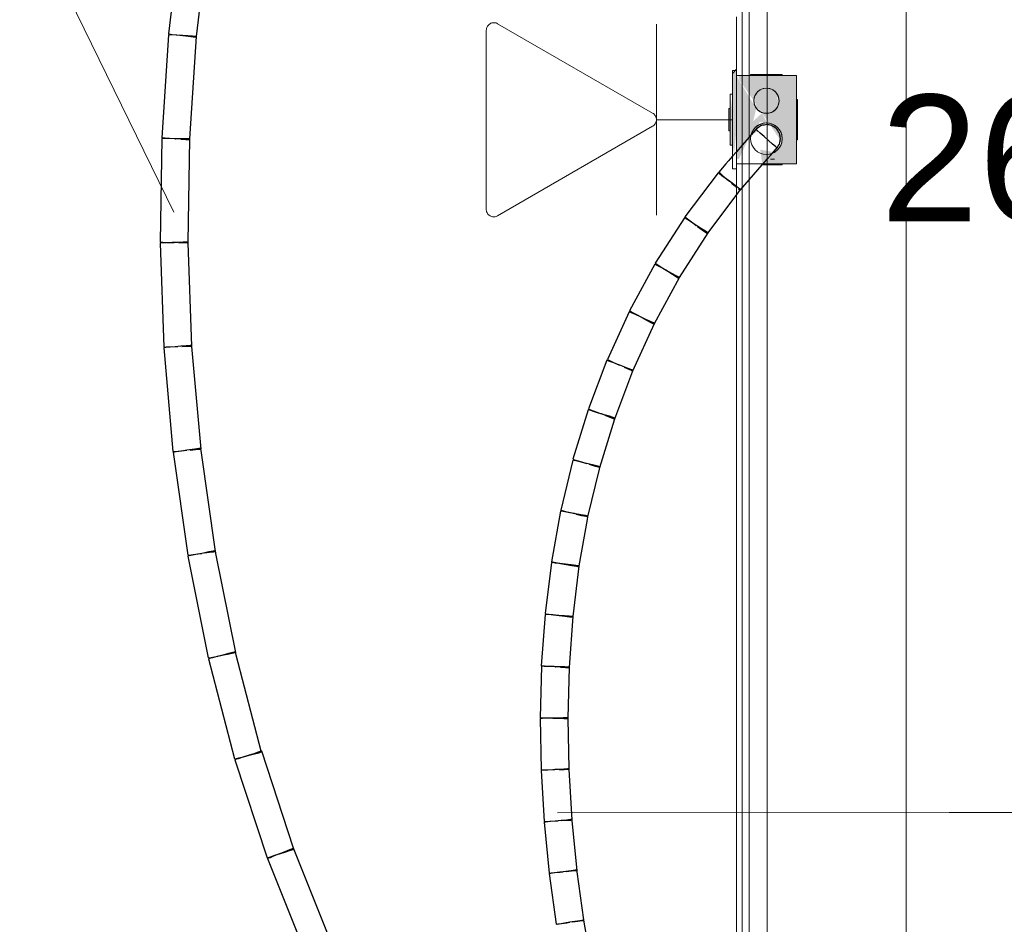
# Model space of a CAD drawing. Header units: millimetres. Extents: x 4476663 to 4477054, y -30323851 to -30323414.
# Tile 132 of 256: x 4476955.48 to 4476957.03, y -30323773.65 to -30323772.22. Entities that reach past the tile are written whole.
import ezdxf

# ---------------------------------------------------------------- set-up
doc = ezdxf.new("R2010")
doc.units = ezdxf.units.MM
doc.linetypes.add('NULL', pattern=[0])
for name, color, linetype, lineweight in [('CE-Caixa', 9, 'Continuous', 18), ('CE-Condutos (Teto)', 1, 'Continuous', 25), ('CE-PT Dados', 7, 'Continuous', 5), ('CE-Textos fios', 7, 'Continuous', 9), ('IFC-Caixa de passagem-Contorno', 44, 'Continuous', 5), ('IFC-Parede padrão-Contorno', 44, 'Continuous', 5), ('Textos', 7, 'Continuous', 9)]:
    doc.layers.add(name, color=color, linetype=linetype, lineweight=lineweight)
doc.styles.add('ARIAL', font='arial.ttf')

msp = doc.modelspace()

# ---------------------------------------------------------------- hatches: boundary and pattern name
at = {"layer": 'CE-Caixa', "linetype": 'Continuous'}
for points in [[(4476956.6044, -30323772.3647), (4476956.6079, -30323772.3988), (4476956.6066, -30323772.3668), (4476956.6103, -30323772.3988), (4476956.6103, -30323772.3013), (4476956.6043, -30323772.3083)], [(4476956.6369, -30323772.3836), (4476956.6415, -30323772.3638), (4476956.6103, -30323772.3113), (4476956.6103, -30323772.4437), (4476956.614, -30323772.4437), (4476956.6301, -30323772.4098), (4476956.6441, -30323772.3988), (4476956.6469, -30323772.3849), (4476956.6588, -30323772.3865), (4476956.6507, -30323772.3709)], [(4476956.6814, -30323772.3532), (4476956.6361, -30323772.3493), (4476956.7053, -30323772.4513), (4476956.7053, -30323772.3113), (4476956.6129, -30323772.3113), (4476956.6155, -30323772.3189), (4476956.6328, -30323772.328), (4476956.6572, -30323772.3301), (4476956.6602, -30323772.3282), (4476956.6328, -30323772.328), (4476956.6155, -30323772.3189), (4476956.6328, -30323772.3445), (4476956.6771, -30323772.3457), (4476956.6666, -30323772.3725), (4476956.6814, -30323772.3532), (4476956.6821, -30323772.3745)], [(4476956.6405, -30323772.3413), (4476956.6405, -30323772.3613), (4476956.6578, -30323772.3713), (4476956.6751, -30323772.3613), (4476956.6751, -30323772.3413), (4476956.6578, -30323772.3313)], [(4476956.6003, -30323772.4217), (4476956.6043, -30323772.4217), (4476956.6043, -30323772.3703), (4476956.6003, -30323772.3409), (4476956.6003, -30323772.3612)], [(4476956.6771, -30323772.3459), (4476956.6328, -30323772.3445), (4476956.6361, -30323772.3493)], [(4476956.6003, -30323772.3988), (4476956.6003, -30323772.366), (4476956.5983, -30323772.3638), (4476956.5983, -30323772.3988)], [(4476956.6043, -30323772.4217), (4476956.6065, -30323772.4362), (4476956.6103, -30323772.3988), (4476956.6066, -30323772.3667), (4476956.6079, -30323772.3988), (4476956.6043, -30323772.3647)], [(4476956.651, -30323772.4513), (4476956.7053, -30323772.4513), (4476956.6833, -30323772.4188), (4476956.6723, -30323772.4331), (4476956.648, -30323772.4287)]]:
    msp.add_hatch(color=163, dxfattribs=at).paths.add_polyline_path(points)

# ---------------------------------------------------------------- linework, layer by layer
at = {"layer": 'CE-Caixa'}
for p, q in [((4476956.6103, -30323772.3013), (4476956.6043, -30323772.3083)), ((4476956.6103, -30323772.3113), (4476956.6103, -30323772.3013)), ((4476956.6043, -30323772.3083), (4476956.6043, -30323772.3409)), ((4476956.6103, -30323772.3409), (4476956.6103, -30323772.3113)), ((4476956.6103, -30323772.3113), (4476956.6103, -30323772.322)), ((4476956.6129, -30323772.3113), (4476956.6103, -30323772.3113)), ((4476956.6328, -30323772.3113), (4476956.6129, -30323772.3113)), ((4476956.6337, -30323772.3097), (4476956.6328, -30323772.3097)), ((4476956.6328, -30323772.3097), (4476956.6328, -30323772.3113)), ((4476956.6383, -30323772.3113), (4476956.6328, -30323772.3113)), ((4476956.6361, -30323772.3097), (4476956.6337, -30323772.3097)), ((4476956.6401, -30323772.3097), (4476956.6361, -30323772.3097)), ((4476956.6521, -30323772.3113), (4476956.6383, -30323772.3113)), ((4476956.6453, -30323772.3097), (4476956.6401, -30323772.3097)), ((4476956.6513, -30323772.3097), (4476956.6453, -30323772.3097)), ((4476956.6578, -30323772.3097), (4476956.6513, -30323772.3097)), ((4476956.6726, -30323772.3113), (4476956.6521, -30323772.3113)), ((4476956.6643, -30323772.3097), (4476956.6578, -30323772.3097)), ((4476956.6703, -30323772.3097), (4476956.6643, -30323772.3097)), ((4476956.6755, -30323772.3097), (4476956.6703, -30323772.3097)), ((4476956.6828, -30323772.3113), (4476956.6726, -30323772.3113)), ((4476956.6795, -30323772.3097), (4476956.6755, -30323772.3097)), ((4476956.682, -30323772.3097), (4476956.6795, -30323772.3097)), ((4476956.6828, -30323772.3097), (4476956.682, -30323772.3097)), ((4476956.6828, -30323772.3113), (4476956.6828, -30323772.3097)), ((4476956.683, -30323772.3113), (4476956.6828, -30323772.3113)), ((4476956.6983, -30323772.3113), (4476956.683, -30323772.3113)), ((4476956.7027, -30323772.3113), (4476956.6983, -30323772.3113)), ((4476956.7053, -30323772.3113), (4476956.7027, -30323772.3113)), ((4476956.7053, -30323772.3189), (4476956.7053, -30323772.3113)), ((4476956.7053, -30323772.322), (4476956.7053, -30323772.3189)), ((4476956.6103, -30323772.322), (4476956.6103, -30323772.3399)), ((4476956.6478, -30323772.334), (4476956.6437, -30323772.3372)), ((4476956.6526, -30323772.332), (4476956.6478, -30323772.334)), ((4476956.6578, -30323772.3313), (4476956.6526, -30323772.332)), ((4476956.663, -30323772.332), (4476956.6578, -30323772.3313)), ((4476956.6678, -30323772.334), (4476956.663, -30323772.332)), ((4476956.6719, -30323772.3372), (4476956.6678, -30323772.334)), ((4476956.7053, -30323772.325), (4476956.7053, -30323772.322)), ((4476956.7053, -30323772.3376), (4476956.7053, -30323772.325)), ((4476956.6043, -30323772.3409), (4476956.6003, -30323772.3409)), ((4476956.6003, -30323772.3409), (4476956.6003, -30323772.3612)), ((4476956.6043, -30323772.3409), (4476956.6043, -30323772.3638)), ((4476956.6103, -30323772.3399), (4476956.6103, -30323772.3409)), ((4476956.6103, -30323772.3638), (4476956.6103, -30323772.3409)), ((4476956.6103, -30323772.3409), (4476956.6103, -30323772.3531)), ((4476956.6385, -30323772.3461), (4476956.6378, -30323772.3513)), ((4476956.6378, -30323772.3513), (4476956.6385, -30323772.3565)), ((4476956.6405, -30323772.3413), (4476956.6385, -30323772.3461)), ((4476956.6437, -30323772.3372), (4476956.6405, -30323772.3413)), ((4476956.6751, -30323772.3413), (4476956.6719, -30323772.3372)), ((4476956.6771, -30323772.3461), (4476956.6751, -30323772.3413)), ((4476956.6778, -30323772.3513), (4476956.6771, -30323772.3461)), ((4476956.6771, -30323772.3565), (4476956.6778, -30323772.3513)), ((4476956.7053, -30323772.3493), (4476956.7053, -30323772.3376)), ((4476956.7053, -30323772.3495), (4476956.7053, -30323772.3493)), ((4476956.7067, -30323772.3493), (4476956.7053, -30323772.3493)), ((4476956.7053, -30323772.3628), (4476956.7053, -30323772.3495)), ((4476956.7067, -30323772.3504), (4476956.7067, -30323772.3493)), ((4476956.7067, -30323772.3536), (4476956.7067, -30323772.3504)), ((4476956.6003, -30323772.3638), (4476956.5983, -30323772.3638)), ((4476956.5983, -30323772.3638), (4476956.5983, -30323772.3988)), ((4476956.6003, -30323772.3612), (4476956.6003, -30323772.3613)), ((4476956.6003, -30323772.3613), (4476956.6003, -30323772.3638)), ((4476956.6003, -30323772.3638), (4476956.6003, -30323772.3988)), ((4476956.6043, -30323772.3638), (4476956.6043, -30323772.3646)), ((4476956.6043, -30323772.3646), (4476956.6043, -30323772.3647)), ((4476956.6043, -30323772.3647), (4476956.6043, -30323772.3988)), ((4476956.6103, -30323772.3531), (4476956.6103, -30323772.3638)), ((4476956.6103, -30323772.3699), (4476956.6103, -30323772.3638)), ((4476956.6103, -30323772.3638), (4476956.6103, -30323772.3648)), ((4476956.6103, -30323772.3648), (4476956.6103, -30323772.3801)), ((4476956.6385, -30323772.3565), (4476956.6405, -30323772.3613)), ((4476956.6405, -30323772.3613), (4476956.6437, -30323772.3655)), ((4476956.6437, -30323772.3655), (4476956.6478, -30323772.3686)), ((4476956.6678, -30323772.3686), (4476956.6719, -30323772.3655)), ((4476956.6719, -30323772.3655), (4476956.6751, -30323772.3613)), ((4476956.6751, -30323772.3613), (4476956.6771, -30323772.3565)), ((4476956.7053, -30323772.3776), (4476956.7053, -30323772.3628)), ((4476956.7067, -30323772.3587), (4476956.7067, -30323772.3536)), ((4476956.7067, -30323772.3597), (4476956.7067, -30323772.3572)), ((4476956.7067, -30323772.3636), (4476956.7067, -30323772.3597)), ((4476956.7067, -30323772.3688), (4476956.7067, -30323772.3636)), ((4476956.6103, -30323772.3699), (4476956.6103, -30323772.3699)), ((4476956.6103, -30323772.37), (4476956.6103, -30323772.3699)), ((4476956.6103, -30323772.37), (4476956.6103, -30323772.37)), ((4476956.6103, -30323772.3988), (4476956.6103, -30323772.37)), ((4476956.6103, -30323772.3801), (4476956.6103, -30323772.3988)), ((4476956.6478, -30323772.3686), (4476956.6526, -30323772.3706)), ((4476956.6526, -30323772.3706), (4476956.6578, -30323772.3713)), ((4476956.6578, -30323772.3713), (4476956.663, -30323772.3706)), ((4476956.663, -30323772.3706), (4476956.6678, -30323772.3686)), ((4476956.7053, -30323772.3806), (4476956.7053, -30323772.3776)), ((4476956.7053, -30323772.4133), (4476956.7053, -30323772.3806)), ((4476956.7067, -30323772.3748), (4476956.7067, -30323772.3688)), ((4476956.7067, -30323772.3813), (4476956.7067, -30323772.3748)), ((4476956.7067, -30323772.3878), (4476956.7067, -30323772.3813)), ((4476956.5983, -30323772.3988), (4476956.6003, -30323772.3988)), ((4476956.6003, -30323772.3988), (4476956.6003, -30323772.4217)), ((4476956.6043, -30323772.3988), (4476956.6043, -30323772.4217)), ((4476956.6103, -30323772.4217), (4476956.6103, -30323772.3988)), ((4476956.6103, -30323772.3988), (4476956.6103, -30323772.4142)), ((4476956.6361, -30323772.3988), (4476956.6337, -30323772.4048)), ((4476956.6401, -30323772.3936), (4476956.6361, -30323772.3988)), ((4476956.6453, -30323772.3897), (4476956.6401, -30323772.3936)), ((4476956.6513, -30323772.3872), (4476956.6453, -30323772.3897)), ((4476956.6578, -30323772.3863), (4476956.6513, -30323772.3872)), ((4476956.6643, -30323772.3872), (4476956.6578, -30323772.3863)), ((4476956.6703, -30323772.3897), (4476956.6643, -30323772.3872)), ((4476956.6755, -30323772.3936), (4476956.6703, -30323772.3897)), ((4476956.6795, -30323772.3988), (4476956.6755, -30323772.3936)), ((4476956.682, -30323772.4048), (4476956.6795, -30323772.3988)), ((4476956.7067, -30323772.3938), (4476956.7067, -30323772.3878)), ((4476956.7067, -30323772.399), (4476956.7067, -30323772.3938)), ((4476956.7067, -30323772.403), (4476956.7067, -30323772.399)), ((4476956.6103, -30323772.4142), (4476956.6103, -30323772.4217)), ((4476956.6828, -30323772.4113), (4476956.682, -30323772.4048)), ((4476956.682, -30323772.4178), (4476956.6828, -30323772.4113)), ((4476956.7053, -30323772.4513), (4476956.7053, -30323772.4133)), ((4476956.7053, -30323772.4133), (4476956.7067, -30323772.4133)), ((4476956.7067, -30323772.4055), (4476956.7067, -30323772.403)), ((4476956.7067, -30323772.409), (4476956.7067, -30323772.4039)), ((4476956.7067, -30323772.4122), (4476956.7067, -30323772.409)), ((4476956.7067, -30323772.4133), (4476956.7067, -30323772.4122)), ((4476956.6003, -30323772.4217), (4476956.6043, -30323772.4217)), ((4476956.6043, -30323772.4217), (4476956.6043, -30323772.4388)), ((4476956.6103, -30323772.4319), (4476956.6103, -30323772.4217)), ((4476956.6103, -30323772.4217), (4476956.6103, -30323772.4437)), ((4476956.6703, -30323772.433), (4476956.6755, -30323772.429)), ((4476956.6755, -30323772.429), (4476956.6795, -30323772.4238)), ((4476956.6795, -30323772.4238), (4476956.682, -30323772.4178)), ((4476956.6703, -30323772.4437), (4476956.6643, -30323772.4437)), ((4476956.6674, -30323772.4342), (4476956.6703, -30323772.433)), ((4476956.651, -30323772.4513), (4476956.6584, -30323772.4513)), ((4476956.6513, -30323772.4529), (4476956.6578, -30323772.4529)), ((4476956.6578, -30323772.4529), (4476956.6643, -30323772.4529)), ((4476956.6584, -30323772.4513), (4476956.6681, -30323772.4513)), ((4476956.6643, -30323772.4529), (4476956.6703, -30323772.4529)), ((4476956.6681, -30323772.4513), (4476956.6777, -30323772.4513)), ((4476956.6703, -30323772.4529), (4476956.6755, -30323772.4529)), ((4476956.6755, -30323772.4529), (4476956.6795, -30323772.4529)), ((4476956.6777, -30323772.4513), (4476956.6828, -30323772.4513)), ((4476956.6795, -30323772.4529), (4476956.682, -30323772.4529)), ((4476956.682, -30323772.4529), (4476956.6828, -30323772.4529)), ((4476956.6828, -30323772.4513), (4476956.7053, -30323772.4513)), ((4476956.6828, -30323772.4529), (4476956.6828, -30323772.4513))]:
    msp.add_line(p, q, dxfattribs=at)
at = {"layer": 'CE-Condutos (Teto)'}
for p, q in [((4476955.7303, -30323772.0841), (4476955.7113, -30323772.2455)), ((4476955.7557, -30323772.2496), (4476955.7745, -30323772.0893)), ((4476955.7113, -30323772.2467), (4476955.7005, -30323772.4099)), ((4476955.7113, -30323772.2455), (4476955.7124, -30323772.2456)), ((4476955.712, -30323772.2467), (4476955.7113, -30323772.2467)), ((4476955.7163, -30323772.247), (4476955.712, -30323772.2467)), ((4476955.7124, -30323772.2456), (4476955.7171, -30323772.2462)), ((4476955.7236, -30323772.2475), (4476955.7163, -30323772.247)), ((4476955.7171, -30323772.2462), (4476955.7247, -30323772.2471)), ((4476955.7326, -30323772.2481), (4476955.7236, -30323772.2475)), ((4476955.7247, -30323772.2471), (4476955.7337, -30323772.2482)), ((4476955.7335, -30323772.2481), (4476955.7326, -30323772.2481)), ((4476955.7418, -30323772.2487), (4476955.7335, -30323772.2481)), ((4476955.7337, -30323772.2482), (4476955.7428, -30323772.2492)), ((4476955.7495, -30323772.2492), (4476955.7418, -30323772.2487)), ((4476955.7428, -30323772.2492), (4476955.7502, -30323772.2501)), ((4476955.745, -30323772.4117), (4476955.7558, -30323772.2496)), ((4476955.7544, -30323772.2495), (4476955.7495, -30323772.2492)), ((4476955.7502, -30323772.2501), (4476955.7547, -30323772.2506)), ((4476955.7557, -30323772.2496), (4476955.7544, -30323772.2495)), ((4476955.7547, -30323772.2506), (4476955.7556, -30323772.2507)), ((4476955.7558, -30323772.2496), (4476955.7557, -30323772.2496)), ((4476956.641, -30323772.3967), (4476956.6336, -30323772.4051)), ((4476956.6412, -30323772.3969), (4476956.641, -30323772.3967)), ((4476956.6421, -30323772.3956), (4476956.6412, -30323772.3969)), ((4476956.6413, -30323772.397), (4476956.6412, -30323772.3969)), ((4476956.6423, -30323772.3955), (4476956.6413, -30323772.397)), ((4476956.643, -30323772.3985), (4476956.6413, -30323772.397)), ((4476956.6428, -30323772.3947), (4476956.6421, -30323772.3956)), ((4476956.6472, -30323772.3921), (4476956.6423, -30323772.3955)), ((4476956.6472, -30323772.3921), (4476956.6428, -30323772.3947)), ((4476956.6477, -30323772.4025), (4476956.643, -30323772.3985)), ((4476956.6494, -30323772.3906), (4476956.6472, -30323772.3921)), ((4476956.65, -30323772.3905), (4476956.6494, -30323772.3906)), ((4476956.6541, -30323772.3897), (4476956.65, -30323772.3905)), ((4476956.6509, -30323772.39), (4476956.65, -30323772.3905)), ((4476956.6541, -30323772.3897), (4476956.6509, -30323772.39)), ((4476956.6578, -30323772.3889), (4476956.6541, -30323772.3897)), ((4476956.659, -30323772.3892), (4476956.6578, -30323772.3889)), ((4476956.6601, -30323772.389), (4476956.659, -30323772.3892)), ((4476956.6638, -30323772.3902), (4476956.659, -30323772.3892)), ((4476956.6638, -30323772.3902), (4476956.6601, -30323772.389)), ((4476956.6656, -30323772.3906), (4476956.6638, -30323772.3902)), ((4476956.6664, -30323772.3906), (4476956.6656, -30323772.3906)), ((4476956.6676, -30323772.3915), (4476956.6664, -30323772.3906)), ((4476956.671, -30323772.3937), (4476956.6676, -30323772.3915)), ((4476956.669, -30323772.3919), (4476956.6676, -30323772.3915)), ((4476956.671, -30323772.3937), (4476956.669, -30323772.3919)), ((4476956.6736, -30323772.3955), (4476956.671, -30323772.3937)), ((4476956.6747, -30323772.397), (4476956.6736, -30323772.3955)), ((4476956.6769, -30323772.4004), (4476956.6747, -30323772.397)), ((4476956.6759, -30323772.3982), (4476956.6747, -30323772.397)), ((4476956.6769, -30323772.4004), (4476956.6759, -30323772.3982)), ((4476955.7008, -30323772.411), (4476955.6982, -30323772.5754)), ((4476955.7005, -30323772.4099), (4476955.7011, -30323772.41)), ((4476955.7047, -30323772.4111), (4476955.7008, -30323772.411)), ((4476955.7011, -30323772.41), (4476955.7054, -30323772.4102)), ((4476955.7117, -30323772.4112), (4476955.7047, -30323772.4111)), ((4476955.7054, -30323772.4102), (4476955.7128, -30323772.4107)), ((4476955.7206, -30323772.4114), (4476955.7117, -30323772.4112)), ((4476955.7128, -30323772.4107), (4476955.7218, -30323772.4113)), ((4476955.7227, -30323772.4114), (4476955.7206, -30323772.4114)), ((4476955.7218, -30323772.4113), (4476955.7225, -30323772.4114)), ((4476955.7225, -30323772.4114), (4476955.7227, -30323772.4114)), ((4476955.7299, -30323772.4115), (4476955.7227, -30323772.4114)), ((4476955.7379, -30323772.4116), (4476955.7299, -30323772.4115)), ((4476955.7309, -30323772.4119), (4476955.7386, -30323772.4124)), ((4476955.7432, -30323772.4117), (4476955.7379, -30323772.4116)), ((4476955.7386, -30323772.4124), (4476955.7436, -30323772.4128)), ((4476955.7425, -30323772.5757), (4476955.745, -30323772.4117)), ((4476955.745, -30323772.4117), (4476955.7432, -30323772.4117)), ((4476955.7436, -30323772.4128), (4476955.7449, -30323772.4129)), ((4476955.745, -30323772.4117), (4476955.745, -30323772.4117)), ((4476956.6303, -30323772.4089), (4476956.6191, -30323772.4217)), ((4476956.6322, -30323772.4067), (4476956.6303, -30323772.4089)), ((4476956.6336, -30323772.4051), (4476956.6322, -30323772.4067)), ((4476956.654, -30323772.408), (4476956.6477, -30323772.4025)), ((4476956.661, -30323772.4141), (4476956.654, -30323772.408)), ((4476956.6675, -30323772.4198), (4476956.661, -30323772.4141)), ((4476956.6785, -30323772.4027), (4476956.6769, -30323772.4004)), ((4476956.6789, -30323772.4049), (4476956.6785, -30323772.4027)), ((4476956.6797, -30323772.4089), (4476956.6789, -30323772.4049)), ((4476956.6797, -30323772.4067), (4476956.6789, -30323772.4049)), ((4476956.6789, -30323772.4178), (4476956.6797, -30323772.4138)), ((4476956.6797, -30323772.4089), (4476956.6797, -30323772.4067)), ((4476956.6802, -30323772.4113), (4476956.6797, -30323772.4089)), ((4476956.6797, -30323772.4138), (4476956.6802, -30323772.4113)), ((4476956.6797, -30323772.416), (4476956.6797, -30323772.4138)), ((4476956.6191, -30323772.4217), (4476956.6103, -30323772.4319)), ((4476956.6674, -30323772.4342), (4476956.6733, -30323772.4274)), ((4476956.6723, -30323772.4239), (4476956.6675, -30323772.4198)), ((4476956.6744, -30323772.4258), (4476956.6723, -30323772.4239)), ((4476956.6733, -30323772.4274), (4476956.6741, -30323772.4264)), ((4476956.6733, -30323772.4274), (4476956.6736, -30323772.4272)), ((4476956.6736, -30323772.4272), (4476956.6741, -30323772.4264)), ((4476956.6741, -30323772.4264), (4476956.6746, -30323772.4259)), ((4476956.6745, -30323772.4259), (4476956.6744, -30323772.4258)), ((4476956.6745, -30323772.4259), (4476956.6747, -30323772.4256)), ((4476956.6746, -30323772.4259), (4476956.6745, -30323772.4259)), ((4476956.6747, -30323772.4256), (4476956.6769, -30323772.4223)), ((4476956.6747, -30323772.4256), (4476956.6759, -30323772.4245)), ((4476956.6759, -30323772.4245), (4476956.6769, -30323772.4223)), ((4476956.6769, -30323772.4223), (4476956.6785, -30323772.4199)), ((4476956.6785, -30323772.4199), (4476956.6789, -30323772.4178)), ((4476956.6789, -30323772.4178), (4476956.6797, -30323772.416)), ((4476956.6003, -30323772.4433), (4476956.5975, -30323772.4465)), ((4476956.6043, -30323772.4388), (4476956.6003, -30323772.4433)), ((4476956.6103, -30323772.4319), (4476956.6043, -30323772.4388)), ((4476956.6524, -30323772.4513), (4476956.6591, -30323772.4437)), ((4476956.6591, -30323772.4437), (4476956.6647, -30323772.4372)), ((4476956.6647, -30323772.4372), (4476956.6665, -30323772.4352)), ((4476956.6665, -30323772.4352), (4476956.6674, -30323772.4342)), ((4476956.5934, -30323772.4513), (4476956.5822, -30323772.4641)), ((4476956.5975, -30323772.4465), (4476956.5934, -30323772.4513)), ((4476956.6169, -30323772.4921), (4476956.651, -30323772.4529)), ((4476956.651, -30323772.4529), (4476956.6524, -30323772.4513)), ((4476956.5811, -30323772.4653), (4476956.5288, -30323772.5351)), ((4476956.5828, -30323772.4666), (4476956.5811, -30323772.4653)), ((4476956.5822, -30323772.4641), (4476956.5843, -30323772.4659)), ((4476956.5872, -30323772.4699), (4476956.5828, -30323772.4666)), ((4476956.5843, -30323772.4659), (4476956.5884, -30323772.4695)), ((4476956.5938, -30323772.4748), (4476956.5872, -30323772.4699)), ((4476956.5884, -30323772.4695), (4476956.5889, -30323772.4699)), ((4476956.5889, -30323772.4699), (4476956.5953, -30323772.4755)), ((4476956.5991, -30323772.4788), (4476956.5938, -30323772.4748)), ((4476956.5953, -30323772.4755), (4476956.5991, -30323772.4788)), ((4476956.6012, -30323772.4804), (4476956.5991, -30323772.4788)), ((4476956.6082, -30323772.4856), (4476956.6012, -30323772.4804)), ((4476956.6023, -30323772.4816), (4476956.6075, -30323772.4861)), ((4476956.6137, -30323772.4897), (4476956.6082, -30323772.4856)), ((4476956.6087, -30323772.4872), (4476956.6103, -30323772.4886)), ((4476956.6135, -30323772.4914), (4476956.6156, -30323772.4932)), ((4476956.6166, -30323772.4919), (4476956.6137, -30323772.4897)), ((4476956.6156, -30323772.4932), (4476956.6166, -30323772.4919)), ((4476956.6158, -30323772.4934), (4476956.6169, -30323772.4921)), ((4476956.5653, -30323772.5605), (4476956.614, -30323772.4954)), ((4476956.614, -30323772.4954), (4476956.6156, -30323772.4932)), ((4476956.6156, -30323772.4932), (4476956.6158, -30323772.4934)), ((4476956.5279, -30323772.5365), (4476956.4818, -30323772.6085)), ((4476956.5291, -30323772.5372), (4476956.5279, -30323772.5365)), ((4476956.5288, -30323772.5351), (4476956.5305, -30323772.5364)), ((4476956.5333, -30323772.54), (4476956.5291, -30323772.5372)), ((4476956.5305, -30323772.5364), (4476956.5349, -30323772.5397)), ((4476956.5399, -30323772.5442), (4476956.5333, -30323772.54)), ((4476956.5349, -30323772.5397), (4476956.5414, -30323772.5446)), ((4476956.5476, -30323772.5491), (4476956.5399, -30323772.5442)), ((4476956.5414, -30323772.5446), (4476956.5467, -30323772.5486)), ((4476956.5552, -30323772.554), (4476956.5476, -30323772.5491)), ((4476956.5489, -30323772.5502), (4476956.5559, -30323772.5555)), ((4476956.5613, -30323772.5579), (4476956.5552, -30323772.554)), ((4476956.5201, -30323772.6311), (4476956.5654, -30323772.5605)), ((4476956.5559, -30323772.5555), (4476956.5614, -30323772.5595)), ((4476956.5649, -30323772.5602), (4476956.5613, -30323772.5579)), ((4476956.5614, -30323772.5595), (4476956.5643, -30323772.5617)), ((4476956.5643, -30323772.5617), (4476956.5653, -30323772.5605)), ((4476956.5654, -30323772.5605), (4476956.5653, -30323772.5605)), ((4476955.7015, -30323772.5764), (4476955.698, -30323772.5765)), ((4476955.698, -30323772.5765), (4476955.7039, -30323772.7412)), ((4476955.6982, -30323772.5754), (4476955.7022, -30323772.5754)), ((4476955.7082, -30323772.5761), (4476955.7015, -30323772.5764)), ((4476955.7022, -30323772.5754), (4476955.7092, -30323772.5755)), ((4476955.7169, -30323772.5758), (4476955.7082, -30323772.5761)), ((4476955.7092, -30323772.5755), (4476955.7181, -30323772.5757)), ((4476955.7201, -30323772.5757), (4476955.7169, -30323772.5758)), ((4476955.7181, -30323772.5757), (4476955.7201, -30323772.5757)), ((4476955.7262, -30323772.5755), (4476955.7201, -30323772.5757)), ((4476955.7344, -30323772.5752), (4476955.7262, -30323772.5755)), ((4476955.7273, -30323772.5758), (4476955.7353, -30323772.5759)), ((4476955.7402, -30323772.575), (4476955.7344, -30323772.5752)), ((4476955.7353, -30323772.5759), (4476955.7407, -30323772.576)), ((4476955.7424, -30323772.5749), (4476955.7402, -30323772.575)), ((4476955.7407, -30323772.576), (4476955.7425, -30323772.5761)), ((4476955.7425, -30323772.5757), (4476955.7424, -30323772.5749)), ((4476955.7425, -30323772.5761), (4476955.7425, -30323772.5757)), ((4476955.7483, -30323772.7396), (4476955.7425, -30323772.5761)), ((4476956.4811, -30323772.6099), (4476956.4409, -30323772.6838)), ((4476956.4817, -30323772.6103), (4476956.4811, -30323772.6099)), ((4476956.4856, -30323772.6124), (4476956.4817, -30323772.6103)), ((4476956.4818, -30323772.6085), (4476956.483, -30323772.6092)), ((4476956.483, -30323772.6092), (4476956.4872, -30323772.6119)), ((4476956.4921, -30323772.6159), (4476956.4856, -30323772.6124)), ((4476956.4872, -30323772.6119), (4476956.4937, -30323772.6161)), ((4476956.5001, -30323772.6202), (4476956.4921, -30323772.6159)), ((4476956.4937, -30323772.6161), (4476956.5015, -30323772.6211)), ((4476956.4808, -30323772.7037), (4476956.5202, -30323772.6312)), ((4476956.5006, -30323772.6205), (4476956.5001, -30323772.6202)), ((4476956.5081, -30323772.6246), (4476956.5006, -30323772.6205)), ((4476956.5015, -30323772.6211), (4476956.5091, -30323772.6259)), ((4476956.5149, -30323772.6283), (4476956.5081, -30323772.6246)), ((4476956.5091, -30323772.6259), (4476956.5152, -30323772.6299)), ((4476956.5192, -30323772.6306), (4476956.5149, -30323772.6283)), ((4476956.5152, -30323772.6299), (4476956.5188, -30323772.6322)), ((4476956.5188, -30323772.6322), (4476956.5192, -30323772.6325)), ((4476956.5201, -30323772.6311), (4476956.5192, -30323772.6306)), ((4476956.5202, -30323772.6312), (4476956.5201, -30323772.6311)), ((4476956.4405, -30323772.6853), (4476956.406, -30323772.7609)), ((4476956.444, -30323772.6869), (4476956.4405, -30323772.6853)), ((4476956.4409, -30323772.6838), (4476956.4416, -30323772.6841)), ((4476956.4416, -30323772.6841), (4476956.4455, -30323772.6863)), ((4476956.4504, -30323772.6898), (4476956.444, -30323772.6869)), ((4476956.4455, -30323772.6863), (4476956.452, -30323772.6898)), ((4476956.4585, -30323772.6935), (4476956.4504, -30323772.6898)), ((4476956.452, -30323772.6898), (4476956.4599, -30323772.6941)), ((4476956.4604, -30323772.6944), (4476956.4585, -30323772.6935)), ((4476956.4599, -30323772.6941), (4476956.4604, -30323772.6944)), ((4476956.4604, -30323772.6944), (4476956.4605, -30323772.6944)), ((4476956.4669, -30323772.6974), (4476956.4604, -30323772.6944)), ((4476956.4605, -30323772.6944), (4476956.468, -30323772.6985)), ((4476956.4463, -30323772.7791), (4476956.4808, -30323772.7037)), ((4476956.4742, -30323772.7007), (4476956.4669, -30323772.6974)), ((4476956.468, -30323772.6985), (4476956.4747, -30323772.7022)), ((4476956.4791, -30323772.7029), (4476956.4742, -30323772.7007)), ((4476956.4747, -30323772.7022), (4476956.479, -30323772.7045)), ((4476956.479, -30323772.7045), (4476956.48, -30323772.7051)), ((4476956.4808, -30323772.7037), (4476956.4791, -30323772.7029)), ((4476956.48, -30323772.7051), (4476956.4808, -30323772.7037)), ((4476955.7068, -30323772.7421), (4476955.7038, -30323772.7423)), ((4476955.7039, -30323772.7412), (4476955.7074, -30323772.741)), ((4476955.7131, -30323772.7415), (4476955.7068, -30323772.7421)), ((4476955.7074, -30323772.741), (4476955.7141, -30323772.7408)), ((4476955.7217, -30323772.7408), (4476955.7131, -30323772.7415)), ((4476955.7141, -30323772.7408), (4476955.7228, -30323772.7405)), ((4476955.726, -30323772.7404), (4476955.7217, -30323772.7408)), ((4476955.7228, -30323772.7405), (4476955.726, -30323772.7404)), ((4476955.731, -30323772.7399), (4476955.726, -30323772.7404)), ((4476955.726, -30323772.7404), (4476955.726, -30323772.7404)), ((4476955.7394, -30323772.7392), (4476955.731, -30323772.7399)), ((4476955.7321, -30323772.7401), (4476955.7403, -30323772.7399)), ((4476955.7455, -30323772.7386), (4476955.7394, -30323772.7392)), ((4476955.7403, -30323772.7399), (4476955.7461, -30323772.7397)), ((4476955.7482, -30323772.7384), (4476955.7455, -30323772.7386)), ((4476955.7461, -30323772.7397), (4476955.7483, -30323772.7396)), ((4476955.7483, -30323772.7396), (4476955.7482, -30323772.7384)), ((4476955.7484, -30323772.7404), (4476955.7483, -30323772.7396)), ((4476955.7483, -30323772.7396), (4476955.7483, -30323772.7396)), ((4476955.7627, -30323772.9027), (4476955.7484, -30323772.7404)), ((4476955.7038, -30323772.7423), (4476955.7183, -30323772.9066)), ((4476956.4052, -30323772.7622), (4476956.3761, -30323772.8392)), ((4476956.4083, -30323772.7633), (4476956.4052, -30323772.7622)), ((4476956.406, -30323772.7609), (4476956.4095, -30323772.7625)), ((4476956.4144, -30323772.7656), (4476956.4083, -30323772.7633)), ((4476956.4095, -30323772.7625), (4476956.4159, -30323772.7654)), ((4476956.4225, -30323772.7687), (4476956.4144, -30323772.7656)), ((4476956.4159, -30323772.7654), (4476956.424, -30323772.7691)), ((4476956.4259, -30323772.77), (4476956.4225, -30323772.7687)), ((4476956.424, -30323772.7691), (4476956.4259, -30323772.77)), ((4476956.4259, -30323772.77), (4476956.4259, -30323772.77)), ((4476956.4312, -30323772.772), (4476956.4259, -30323772.77)), ((4476956.439, -30323772.7749), (4476956.4312, -30323772.772)), ((4476956.4324, -30323772.7729), (4476956.4397, -30323772.7763)), ((4476956.4177, -30323772.855), (4476956.4463, -30323772.7791)), ((4476956.4445, -30323772.777), (4476956.439, -30323772.7749)), ((4476956.4397, -30323772.7763), (4476956.4446, -30323772.7785)), ((4476956.4468, -30323772.7779), (4476956.4445, -30323772.777)), ((4476956.4446, -30323772.7785), (4476956.4463, -30323772.7793)), ((4476956.4463, -30323772.7791), (4476956.4468, -30323772.7779)), ((4476956.3755, -30323772.8406), (4476956.3515, -30323772.9189)), ((4476956.3781, -30323772.8413), (4476956.3755, -30323772.8406)), ((4476956.3761, -30323772.8392), (4476956.3792, -30323772.8404)), ((4476956.3839, -30323772.8431), (4476956.3781, -30323772.8413)), ((4476956.3792, -30323772.8404), (4476956.3853, -30323772.8427)), ((4476956.392, -30323772.8456), (4476956.3839, -30323772.8431)), ((4476956.3853, -30323772.8427), (4476956.3934, -30323772.8458)), ((4476956.3968, -30323772.8471), (4476956.392, -30323772.8456)), ((4476956.3934, -30323772.8458), (4476956.3968, -30323772.8471)), ((4476956.4009, -30323772.8483), (4476956.3968, -30323772.8471)), ((4476956.4091, -30323772.8508), (4476956.4009, -30323772.8483)), ((4476956.4021, -30323772.8491), (4476956.4099, -30323772.852)), ((4476956.4152, -30323772.8527), (4476956.4091, -30323772.8508)), ((4476956.3941, -30323772.9319), (4476956.4173, -30323772.8562)), ((4476956.4099, -30323772.852), (4476956.4154, -30323772.8541)), ((4476956.4181, -30323772.8536), (4476956.4152, -30323772.8527)), ((4476956.4154, -30323772.8541), (4476956.4177, -30323772.8549)), ((4476956.4173, -30323772.8562), (4476956.4177, -30323772.8549)), ((4476956.4177, -30323772.8549), (4476956.4181, -30323772.8536)), ((4476956.4177, -30323772.8549), (4476956.4177, -30323772.855)), ((4476955.7183, -30323772.9066), (4476955.7214, -30323772.9063)), ((4476955.7209, -30323772.9074), (4476955.7184, -30323772.9078)), ((4476955.7184, -30323772.9078), (4476955.7417, -30323773.0709)), ((4476955.7268, -30323772.9066), (4476955.7209, -30323772.9074)), ((4476955.7214, -30323772.9063), (4476955.7277, -30323772.9058)), ((4476955.7351, -30323772.9054), (4476955.7268, -30323772.9066)), ((4476955.7277, -30323772.9058), (4476955.7362, -30323772.905)), ((4476955.7405, -30323772.9046), (4476955.7351, -30323772.9054)), ((4476955.7362, -30323772.905), (4476955.7405, -30323772.9046)), ((4476955.7443, -30323772.9041), (4476955.7405, -30323772.9046)), ((4476955.7528, -30323772.9029), (4476955.7443, -30323772.9041)), ((4476955.7455, -30323772.9042), (4476955.7539, -30323772.9035)), ((4476955.7593, -30323772.902), (4476955.7528, -30323772.9029)), ((4476955.7539, -30323772.9035), (4476955.76, -30323772.9029)), ((4476955.7624, -30323772.9015), (4476955.7593, -30323772.902)), ((4476955.76, -30323772.9029), (4476955.7626, -30323772.9027)), ((4476955.7626, -30323772.9027), (4476955.7624, -30323772.9015)), ((4476955.7629, -30323772.9047), (4476955.7626, -30323772.9027)), ((4476955.7626, -30323772.9027), (4476955.7627, -30323772.9027)), ((4476955.7858, -30323773.0646), (4476955.7629, -30323772.9047)), ((4476956.3511, -30323772.9202), (4476956.3321, -30323772.9996)), ((4476956.3532, -30323772.9207), (4476956.3511, -30323772.9202)), ((4476956.3515, -30323772.9189), (4476956.3541, -30323772.9197)), ((4476956.3587, -30323772.922), (4476956.3532, -30323772.9207)), ((4476956.3541, -30323772.9197), (4476956.36, -30323772.9215)), ((4476956.3667, -30323772.9239), (4476956.3587, -30323772.922)), ((4476956.36, -30323772.9215), (4476956.368, -30323772.9239)), ((4476956.3728, -30323772.9254), (4476956.3667, -30323772.9239)), ((4476956.368, -30323772.9239), (4476956.3728, -30323772.9254)), ((4476956.3757, -30323772.9261), (4476956.3728, -30323772.9254)), ((4476956.3843, -30323772.9281), (4476956.3757, -30323772.9261)), ((4476956.377, -30323772.9267), (4476956.3852, -30323772.9292)), ((4476956.3908, -30323772.9297), (4476956.3843, -30323772.9281)), ((4476956.3852, -30323772.9292), (4476956.3912, -30323772.931)), ((4476956.3753, -30323773.01), (4476956.3933, -30323772.9346)), ((4476956.3943, -30323772.9306), (4476956.3908, -30323772.9297)), ((4476956.3912, -30323772.931), (4476956.394, -30323772.9319)), ((4476956.3933, -30323772.9346), (4476956.394, -30323772.9319)), ((4476956.394, -30323772.9319), (4476956.3943, -30323772.9306)), ((4476956.394, -30323772.9319), (4476956.3941, -30323772.9319)), ((4476956.3318, -30323773.0009), (4476956.3174, -30323773.0811)), ((4476956.3334, -30323773.0012), (4476956.3318, -30323773.0009)), ((4476956.3321, -30323772.9996), (4476956.3342, -30323773.0001)), ((4476956.3386, -30323773.0021), (4476956.3334, -30323773.0012)), ((4476956.3342, -30323773.0001), (4476956.3397, -30323773.0014)), ((4476956.3464, -30323773.0035), (4476956.3386, -30323773.0021)), ((4476956.3397, -30323773.0014), (4476956.3476, -30323773.0033)), ((4476956.3538, -30323773.0048), (4476956.3464, -30323773.0035)), ((4476956.3476, -30323773.0033), (4476956.3538, -30323773.0048)), ((4476956.3554, -30323773.0051), (4476956.3538, -30323773.0048)), ((4476956.3642, -30323773.0067), (4476956.3554, -30323773.0051)), ((4476956.3567, -30323773.0055), (4476956.3652, -30323773.0076)), ((4476956.3713, -30323773.008), (4476956.3642, -30323773.0067)), ((4476956.3611, -30323773.0877), (4476956.3743, -30323773.014)), ((4476956.3652, -30323773.0076), (4476956.3718, -30323773.0091)), ((4476956.3752, -30323773.0087), (4476956.3713, -30323773.008)), ((4476956.3718, -30323773.0091), (4476956.375, -30323773.0099)), ((4476956.3743, -30323773.014), (4476956.375, -30323773.0099)), ((4476956.375, -30323773.0099), (4476956.3752, -30323773.0087)), ((4476956.375, -30323773.0099), (4476956.3753, -30323773.01)), ((4476955.7573, -30323773.0691), (4476955.7493, -30323773.0707)), ((4476955.7501, -30323773.0697), (4476955.7584, -30323773.0685)), ((4476955.7639, -30323773.0678), (4476955.7573, -30323773.0691)), ((4476955.7584, -30323773.0685), (4476955.7639, -30323773.0678)), ((4476955.7664, -30323773.0673), (4476955.7639, -30323773.0678)), ((4476955.775, -30323773.0655), (4476955.7664, -30323773.0673)), ((4476955.7676, -30323773.0672), (4476955.7762, -30323773.066)), ((4476955.7817, -30323773.0642), (4476955.775, -30323773.0655)), ((4476955.7762, -30323773.066), (4476955.7826, -30323773.0651)), ((4476955.7854, -30323773.0635), (4476955.7817, -30323773.0642)), ((4476955.7826, -30323773.0651), (4476955.7856, -30323773.0647)), ((4476955.7862, -30323773.0679), (4476955.7854, -30323773.0635)), ((4476955.7856, -30323773.0647), (4476955.7858, -30323773.0646)), ((4476955.8177, -30323773.2247), (4476955.7862, -30323773.0679)), ((4476955.7417, -30323773.0709), (4476955.7442, -30323773.0706)), ((4476955.7439, -30323773.0718), (4476955.7419, -30323773.0722)), ((4476955.7419, -30323773.0722), (4476955.7742, -30323773.2334)), ((4476955.7493, -30323773.0707), (4476955.7439, -30323773.0718)), ((4476955.7442, -30323773.0706), (4476955.7501, -30323773.0697)), ((4476956.3173, -30323773.0823), (4476956.3073, -30323773.1632)), ((4476956.3184, -30323773.0825), (4476956.3173, -30323773.0823)), ((4476956.3174, -30323773.0811), (4476956.319, -30323773.0814)), ((4476956.3232, -30323773.0831), (4476956.3184, -30323773.0825)), ((4476956.319, -30323773.0814), (4476956.3242, -30323773.0823)), ((4476956.3308, -30323773.084), (4476956.3232, -30323773.0831)), ((4476956.3242, -30323773.0823), (4476956.332, -30323773.0837)), ((4476956.3399, -30323773.0851), (4476956.3308, -30323773.084)), ((4476956.332, -30323773.0837), (4476956.341, -30323773.0854)), ((4476956.3489, -30323773.0862), (4476956.3399, -30323773.0851)), ((4476956.341, -30323773.0854), (4476956.3499, -30323773.0869)), ((4476956.3562, -30323773.0871), (4476956.3489, -30323773.0862)), ((4476956.3499, -30323773.0869), (4476956.3569, -30323773.0882)), ((4476956.3516, -30323773.1675), (4476956.3615, -30323773.0878)), ((4476956.3607, -30323773.0877), (4476956.3562, -30323773.0871)), ((4476956.3569, -30323773.0882), (4476956.3609, -30323773.0889)), ((4476956.3609, -30323773.0889), (4476956.3611, -30323773.0877)), ((4476956.3615, -30323773.0878), (4476956.3611, -30323773.0877)), ((4476956.3073, -30323773.1643), (4476956.3014, -30323773.2456)), ((4476956.3073, -30323773.1632), (4476956.3084, -30323773.1633)), ((4476956.308, -30323773.1644), (4476956.3073, -30323773.1643)), ((4476956.3124, -30323773.1647), (4476956.308, -30323773.1644)), ((4476956.3084, -30323773.1633), (4476956.3132, -30323773.1639)), ((4476956.3197, -30323773.1652), (4476956.3124, -30323773.1647)), ((4476956.3132, -30323773.1639), (4476956.3208, -30323773.1649)), ((4476956.3287, -30323773.1659), (4476956.3197, -30323773.1652)), ((4476956.3208, -30323773.1649), (4476956.3298, -30323773.166)), ((4476956.3293, -30323773.1659), (4476956.3287, -30323773.1659)), ((4476956.3379, -30323773.1665), (4476956.3293, -30323773.1659)), ((4476956.3298, -30323773.166), (4476956.3388, -30323773.1671)), ((4476956.3455, -30323773.1671), (4476956.3379, -30323773.1665)), ((4476956.3388, -30323773.1671), (4476956.3462, -30323773.168)), ((4476956.3504, -30323773.1675), (4476956.3455, -30323773.1671)), ((4476956.3459, -30323773.2477), (4476956.3517, -30323773.1675)), ((4476956.3462, -30323773.168), (4476956.3467, -30323773.1681)), ((4476956.3467, -30323773.1681), (4476956.3507, -30323773.1686)), ((4476956.3516, -30323773.1675), (4476956.3504, -30323773.1675)), ((4476956.3507, -30323773.1686), (4476956.3515, -30323773.1687)), ((4476956.3517, -30323773.1675), (4476956.3516, -30323773.1675)), ((4476955.8131, -30323773.2246), (4476955.8061, -30323773.2264)), ((4476955.8073, -30323773.2268), (4476955.814, -30323773.2254)), ((4476955.8171, -30323773.2236), (4476955.8131, -30323773.2246)), ((4476955.814, -30323773.2254), (4476955.8174, -30323773.2248)), ((4476955.8185, -30323773.229), (4476955.8171, -30323773.2236)), ((4476955.8174, -30323773.2248), (4476955.8177, -30323773.2247)), ((4476955.7742, -30323773.2334), (4476955.7762, -30323773.233)), ((4476955.7759, -30323773.2343), (4476955.7745, -30323773.2347)), ((4476955.7745, -30323773.2347), (4476955.8159, -30323773.3933)), ((4476955.7809, -30323773.233), (4476955.7759, -30323773.2343)), ((4476955.7762, -30323773.233), (4476955.7816, -30323773.2319)), ((4476955.7885, -30323773.231), (4476955.7809, -30323773.233)), ((4476955.7816, -30323773.2319), (4476955.7896, -30323773.2303)), ((4476955.7974, -30323773.2287), (4476955.7885, -30323773.231)), ((4476955.7896, -30323773.2303), (4476955.7962, -30323773.229)), ((4476955.8061, -30323773.2264), (4476955.7974, -30323773.2287)), ((4476955.7987, -30323773.2285), (4476955.8073, -30323773.2268)), ((4476955.8582, -30323773.3809), (4476955.8185, -30323773.229)), ((4476956.3018, -30323773.2466), (4476956.2997, -30323773.3281)), ((4476956.3014, -30323773.2456), (4476956.3021, -30323773.2456)), ((4476956.3058, -30323773.2467), (4476956.3018, -30323773.2466)), ((4476956.3021, -30323773.2456), (4476956.3065, -30323773.246)), ((4476956.3128, -30323773.2469), (4476956.3058, -30323773.2467)), ((4476956.3065, -30323773.246), (4476956.3138, -30323773.2465)), ((4476956.3218, -30323773.2471), (4476956.3128, -30323773.2469)), ((4476956.3138, -30323773.2465), (4476956.3228, -30323773.2471)), ((4476956.3236, -30323773.2472), (4476956.3218, -30323773.2471)), ((4476956.3228, -30323773.2471), (4476956.3233, -30323773.2472)), ((4476956.3233, -30323773.2472), (4476956.3236, -30323773.2472)), ((4476956.331, -30323773.2474), (4476956.3236, -30323773.2472)), ((4476956.3389, -30323773.2476), (4476956.331, -30323773.2474)), ((4476956.332, -30323773.2478), (4476956.3397, -30323773.2484)), ((4476956.3442, -30323773.2477), (4476956.3389, -30323773.2476)), ((4476956.3397, -30323773.2484), (4476956.3446, -30323773.2487)), ((4476956.3439, -30323773.3286), (4476956.3459, -30323773.2477)), ((4476956.3459, -30323773.2477), (4476956.3442, -30323773.2477)), ((4476956.3446, -30323773.2487), (4476956.3458, -30323773.2488)), ((4476956.3459, -30323773.2477), (4476956.3459, -30323773.2477)), ((4476956.2995, -30323773.329), (4476956.3011, -30323773.4105)), ((4476956.3031, -30323773.329), (4476956.2995, -30323773.329)), ((4476956.2997, -30323773.3281), (4476956.3037, -30323773.3282)), ((4476956.3099, -30323773.3289), (4476956.3031, -30323773.329)), ((4476956.3037, -30323773.3282), (4476956.3108, -30323773.3284)), ((4476956.3187, -30323773.3287), (4476956.3099, -30323773.3289)), ((4476956.3108, -30323773.3284), (4476956.3197, -30323773.3286)), ((4476956.3215, -30323773.3286), (4476956.3187, -30323773.3287)), ((4476956.3197, -30323773.3286), (4476956.3215, -30323773.3286)), ((4476956.328, -30323773.3285), (4476956.3215, -30323773.3286)), ((4476956.3215, -30323773.3286), (4476956.3215, -30323773.3286)), ((4476956.3215, -30323773.3286), (4476956.329, -30323773.3288)), ((4476956.3362, -30323773.3283), (4476956.328, -30323773.3285)), ((4476956.329, -30323773.3288), (4476956.3369, -30323773.329)), ((4476956.3418, -30323773.3282), (4476956.3362, -30323773.3283)), ((4476956.3369, -30323773.329), (4476956.3422, -30323773.3291)), ((4476956.3439, -30323773.3282), (4476956.3418, -30323773.3282)), ((4476956.3422, -30323773.3291), (4476956.3439, -30323773.3292)), ((4476956.3439, -30323773.3286), (4476956.3439, -30323773.3282)), ((4476956.3439, -30323773.3292), (4476956.3439, -30323773.3286)), ((4476956.3455, -30323773.4087), (4476956.3439, -30323773.3292)), ((4476955.8578, -30323773.3811), (4476955.8534, -30323773.3825)), ((4476955.8588, -30323773.3808), (4476955.8582, -30323773.3809)), ((4476955.8586, -30323773.3822), (4476955.8582, -30323773.3809)), ((4476955.9091, -30323773.5347), (4476955.8588, -30323773.3808)), ((4476955.8159, -30323773.3933), (4476955.8174, -30323773.393)), ((4476955.8173, -30323773.3943), (4476955.8164, -30323773.3946)), ((4476955.8164, -30323773.3946), (4476955.8672, -30323773.5499)), ((4476955.8217, -30323773.3929), (4476955.8173, -30323773.3943)), ((4476955.8174, -30323773.393), (4476955.8224, -30323773.3917)), ((4476955.8289, -30323773.3905), (4476955.8217, -30323773.3929)), ((4476955.8224, -30323773.3917), (4476955.8299, -30323773.3897)), ((4476955.8375, -30323773.3877), (4476955.8289, -30323773.3905)), ((4476955.8299, -30323773.3897), (4476955.8389, -30323773.3873)), ((4476955.8462, -30323773.3849), (4476955.8375, -30323773.3877)), ((4476955.8389, -30323773.3873), (4476955.8475, -30323773.3851)), ((4476955.8534, -30323773.3825), (4476955.8462, -30323773.3849)), ((4476955.8475, -30323773.3851), (4476955.8545, -30323773.3833)), ((4476955.8545, -30323773.3833), (4476955.8586, -30323773.3822)), ((4476956.3042, -30323773.4112), (4476956.301, -30323773.4114)), ((4476956.301, -30323773.4114), (4476956.3059, -30323773.4925)), ((4476956.3011, -30323773.4105), (4476956.3047, -30323773.4104)), ((4476956.3108, -30323773.4108), (4476956.3042, -30323773.4112)), ((4476956.3047, -30323773.4104), (4476956.3115, -30323773.4102)), ((4476956.3194, -30323773.4102), (4476956.3108, -30323773.4108)), ((4476956.3115, -30323773.4102), (4476956.3203, -30323773.4101)), ((4476956.323, -30323773.41), (4476956.3194, -30323773.4102)), ((4476956.3203, -30323773.4101), (4476956.323, -30323773.41)), ((4476956.3287, -30323773.4097), (4476956.323, -30323773.41)), ((4476956.337, -30323773.4092), (4476956.3287, -30323773.4097)), ((4476956.3296, -30323773.4099), (4476956.3378, -30323773.4097)), ((4476956.3429, -30323773.4088), (4476956.337, -30323773.4092)), ((4476956.3378, -30323773.4097), (4476956.3434, -30323773.4096)), ((4476956.3454, -30323773.4087), (4476956.3429, -30323773.4088)), ((4476956.3434, -30323773.4096), (4476956.3455, -30323773.4096)), ((4476956.3455, -30323773.4096), (4476956.3454, -30323773.4087)), ((4476956.3455, -30323773.4096), (4476956.3455, -30323773.4087)), ((4476956.3455, -30323773.41), (4476956.3455, -30323773.4096)), ((4476956.3503, -30323773.4898), (4476956.3455, -30323773.41)), ((4476956.3412, -30323773.4899), (4476956.3328, -30323773.4907)), ((4476956.3336, -30323773.4908), (4476956.342, -30323773.4903)), ((4476956.3474, -30323773.4892), (4476956.3412, -30323773.4899)), ((4476956.342, -30323773.4903), (4476956.3479, -30323773.49)), ((4476956.3502, -30323773.489), (4476956.3474, -30323773.4892)), ((4476956.3479, -30323773.49), (4476956.3503, -30323773.4898)), ((4476956.3503, -30323773.4898), (4476956.3502, -30323773.489)), ((4476956.3504, -30323773.4912), (4476956.3503, -30323773.4898)), ((4476956.3503, -30323773.4898), (4476956.3503, -30323773.4898)), ((4476956.3059, -30323773.4925), (4476956.3092, -30323773.4923)), ((4476956.3088, -30323773.4931), (4476956.3059, -30323773.4934)), ((4476956.3059, -30323773.4934), (4476956.3139, -30323773.574)), ((4476956.315, -30323773.4925), (4476956.3088, -30323773.4931)), ((4476956.3092, -30323773.4923), (4476956.3157, -30323773.4919)), ((4476956.3235, -30323773.4916), (4476956.315, -30323773.4925)), ((4476956.3157, -30323773.4919), (4476956.3243, -30323773.4914)), ((4476956.3281, -30323773.4912), (4476956.3235, -30323773.4916)), ((4476956.3243, -30323773.4914), (4476956.3281, -30323773.4912)), ((4476956.3328, -30323773.4907), (4476956.3281, -30323773.4912)), ((4476956.3582, -30323773.5696), (4476956.3504, -30323773.4912)), ((4476955.9029, -30323773.5372), (4476955.8956, -30323773.5401)), ((4476955.9077, -30323773.5353), (4476955.9029, -30323773.5372)), ((4476955.9042, -30323773.5378), (4476955.9086, -30323773.5364)), ((4476955.9091, -30323773.5347), (4476955.9077, -30323773.5353)), ((4476955.9086, -30323773.5364), (4476955.9095, -30323773.536)), ((4476955.9092, -30323773.5347), (4476955.9091, -30323773.5347)), ((4476955.9691, -30323773.685), (4476955.9092, -30323773.5347)), ((4476955.8672, -30323773.5499), (4476955.8681, -30323773.5496)), ((4476955.8681, -30323773.5496), (4476955.8725, -30323773.5482)), ((4476955.872, -30323773.5495), (4476955.8682, -30323773.551)), ((4476955.8682, -30323773.551), (4476955.9285, -30323773.7022)), ((4476955.8787, -30323773.5468), (4476955.872, -30323773.5495)), ((4476955.8725, -30323773.5482), (4476955.8797, -30323773.5458)), ((4476955.887, -30323773.5435), (4476955.8787, -30323773.5468)), ((4476955.8797, -30323773.5458), (4476955.8883, -30323773.543)), ((4476955.8883, -30323773.543), (4476955.887, -30323773.5435)), ((4476955.8956, -30323773.5401), (4476955.8883, -30323773.543)), ((4476955.8883, -30323773.543), (4476955.897, -30323773.5402)), ((4476955.897, -30323773.5402), (4476955.9042, -30323773.5378)), ((4476956.3139, -30323773.574), (4476956.3168, -30323773.5737)), ((4476956.3165, -30323773.5745), (4476956.3139, -30323773.5748)), ((4476956.3139, -30323773.5748), (4476956.3248, -30323773.6548)), ((4476956.3225, -30323773.5737), (4476956.3165, -30323773.5745)), ((4476956.3168, -30323773.5737), (4476956.323, -30323773.5731)), ((4476956.3308, -30323773.5726), (4476956.3225, -30323773.5737)), ((4476956.323, -30323773.5731), (4476956.3315, -30323773.5723)), ((4476956.3361, -30323773.5718), (4476956.3308, -30323773.5726)), ((4476956.3315, -30323773.5723), (4476956.3359, -30323773.5718)), ((4476956.3359, -30323773.5718), (4476956.3361, -30323773.5718)), ((4476956.34, -30323773.5713), (4476956.3361, -30323773.5718)), ((4476956.3485, -30323773.5701), (4476956.34, -30323773.5713)), ((4476956.3408, -30323773.5714), (4476956.3493, -30323773.5705)), ((4476956.3549, -30323773.5693), (4476956.3485, -30323773.5701)), ((4476956.3493, -30323773.5705), (4476956.3554, -30323773.5699)), ((4476956.358, -30323773.5689), (4476956.3549, -30323773.5693)), ((4476956.3554, -30323773.5699), (4476956.3582, -30323773.5696)), ((4476956.3582, -30323773.5696), (4476956.358, -30323773.5689)), ((4476956.3584, -30323773.5718), (4476956.3582, -30323773.5696)), ((4476956.3582, -30323773.5696), (4476956.3582, -30323773.5696)), ((4476956.3688, -30323773.6481), (4476956.3584, -30323773.5718)), ((4476956.3248, -30323773.6548), (4476956.3273, -30323773.6545)), ((4476956.3328, -30323773.6542), (4476956.3271, -30323773.6552)), ((4476956.3273, -30323773.6545), (4476956.3333, -30323773.6536)), ((4476956.3409, -30323773.6528), (4476956.3328, -30323773.6542)), ((4476956.3333, -30323773.6536), (4476956.3416, -30323773.6525)), ((4476956.3468, -30323773.6518), (4476956.3409, -30323773.6528)), ((4476956.3416, -30323773.6525), (4476956.3468, -30323773.6518)), ((4476956.3501, -30323773.6513), (4476956.3468, -30323773.6518)), ((4476956.3587, -30323773.6498), (4476956.3501, -30323773.6513)), ((4476956.3509, -30323773.6513), (4476956.3594, -30323773.6501)), ((4476956.3653, -30323773.6487), (4476956.3587, -30323773.6498)), ((4476956.3594, -30323773.6501), (4476956.3658, -30323773.6492)), ((4476956.3687, -30323773.6481), (4476956.3653, -30323773.6487)), ((4476956.3658, -30323773.6492), (4476956.3661, -30323773.6492)), ((4476956.3661, -30323773.6492), (4476956.3688, -30323773.6488)), ((4476956.3693, -30323773.6517), (4476956.3687, -30323773.6481)), ((4476956.3689, -30323773.6488), (4476956.3688, -30323773.6481)), ((4476956.3688, -30323773.6488), (4476956.3689, -30323773.6488)), ((4476956.382, -30323773.7265), (4476956.3693, -30323773.6517))]:
    msp.add_line(p, q, dxfattribs=at)
at = {"layer": 'CE-PT Dados'}
for p, q in [((4476956.2142, -30323772.523), (4476956.2143, -30323772.2397)), ((4476956.2323, -30323772.2293), (4476956.4776, -30323772.3709)), ((4476956.4836, -30323772.3813), (4476956.4836, -30323772.2301)), ((4476956.4836, -30323772.3813), (4476956.6042, -30323772.3813)), ((4476956.4836, -30323772.3813), (4476956.4836, -30323772.5325)), ((4476956.4776, -30323772.3917), (4476956.2322, -30323772.5334))]:
    msp.add_line(p, q, dxfattribs=at)
for points in [[(4476956.2323, -30323772.2293), (4476956.2311, -30323772.2287), (4476956.2298, -30323772.2282), (4476956.2284, -30323772.2279), (4476956.227, -30323772.2278), (4476956.2256, -30323772.2278), (4476956.2243, -30323772.2279), (4476956.2229, -30323772.2282), (4476956.2216, -30323772.2287), (4476956.2203, -30323772.2293), (4476956.2192, -30323772.2301), (4476956.2181, -30323772.231), (4476956.2172, -30323772.232), (4476956.2163, -30323772.2331), (4476956.2156, -30323772.2343), (4476956.2151, -30323772.2356), (4476956.2147, -30323772.237), (4476956.2144, -30323772.2383), (4476956.2143, -30323772.2397)], [(4476956.4776, -30323772.3917), (4476956.4788, -30323772.3909), (4476956.4798, -30323772.39), (4476956.4808, -30323772.389), (4476956.4816, -30323772.3879), (4476956.4823, -30323772.3867), (4476956.4829, -30323772.3854), (4476956.4833, -30323772.3841), (4476956.4835, -30323772.3827), (4476956.4836, -30323772.3813), (4476956.4835, -30323772.3799), (4476956.4833, -30323772.3786), (4476956.4829, -30323772.3772), (4476956.4823, -30323772.3759), (4476956.4816, -30323772.3747), (4476956.4808, -30323772.3736), (4476956.4798, -30323772.3726), (4476956.4788, -30323772.3717), (4476956.4776, -30323772.3709)], [(4476956.2142, -30323772.523), (4476956.2143, -30323772.5244), (4476956.2145, -30323772.5258), (4476956.2149, -30323772.5271), (4476956.2155, -30323772.5284), (4476956.2162, -30323772.5296), (4476956.217, -30323772.5307), (4476956.218, -30323772.5317), (4476956.219, -30323772.5326), (4476956.2202, -30323772.5334), (4476956.2215, -30323772.534), (4476956.2228, -30323772.5345), (4476956.2241, -30323772.5348), (4476956.2255, -30323772.535), (4476956.2269, -30323772.535), (4476956.2283, -30323772.5348), (4476956.2297, -30323772.5345), (4476956.231, -30323772.534), (4476956.2322, -30323772.5334)]]:
    msp.add_lwpolyline(points, dxfattribs=at)
at = {"layer": 'CE-Textos fios'}
for p, q in [((4476955.7199, -30323772.5275), (4476955.3121, -30323771.6946)), ((4476956.3271, -30323773.4786), (4476956.9469, -30323773.4782)), ((4476956.9469, -30323773.4782), (4476958.2003, -30323773.4782))]:
    msp.add_line(p, q, dxfattribs=at)
at = {"layer": 'IFC-Caixa de passagem-Contorno'}
for p, q in [((4476956.6042, -30323772.3033), (4476956.6042, -30323772.4593)), ((4476956.6042, -30323772.3033), (4476956.6102, -30323772.3033)), ((4476956.6102, -30323772.3033), (4476956.6102, -30323772.4593)), ((4476956.6102, -30323772.3113), (4476956.7052, -30323772.3113)), ((4476956.7052, -30323772.3113), (4476956.7052, -30323772.4513)), ((4476956.6042, -30323772.4593), (4476956.6102, -30323772.4593)), ((4476956.6102, -30323772.4513), (4476956.7052, -30323772.4513))]:
    msp.add_line(p, q, dxfattribs=at)
for centre, radius in [((4476956.6578, -30323772.3513), 0.0199), ((4476956.6578, -30323772.4113), 0.025)]:
    msp.add_circle(centre, radius, dxfattribs=at)
at = {"layer": 'IFC-Parede padrão-Contorno', "color": 8, "lineweight": 5}
for p, q in [((4476956.6591, -30323786.838), (4476956.6591, -30323748.1474)), ((4476956.6191, -30323787.2989), (4476956.6191, -30323751.1822)), ((4476956.8791, -30323772.4253), (4476956.8791, -30323763.3211)), ((4476956.6302, -30323774.3889), (4476956.6302, -30323766.5744)), ((4476956.6102, -30323774.3889), (4476956.6102, -30323772.2182)), ((4476956.8791, -30323787.2966), (4476956.8791, -30323772.4253))]:
    msp.add_line(p, q, dxfattribs=at)

# ---------------------------------------------------------------- texts
at = {"layer": 'Textos', "linetype": 'NULL', "insert": (4476956.9935, -30323772.5448), "char_height": 0.2, "width": 0.621341, "attachment_point": 8, "line_spacing_factor": 0.6, "style": 'ARIAL'}
msp.add_mtext('26', dxfattribs=at)

doc.saveas('drawing.dxf')
